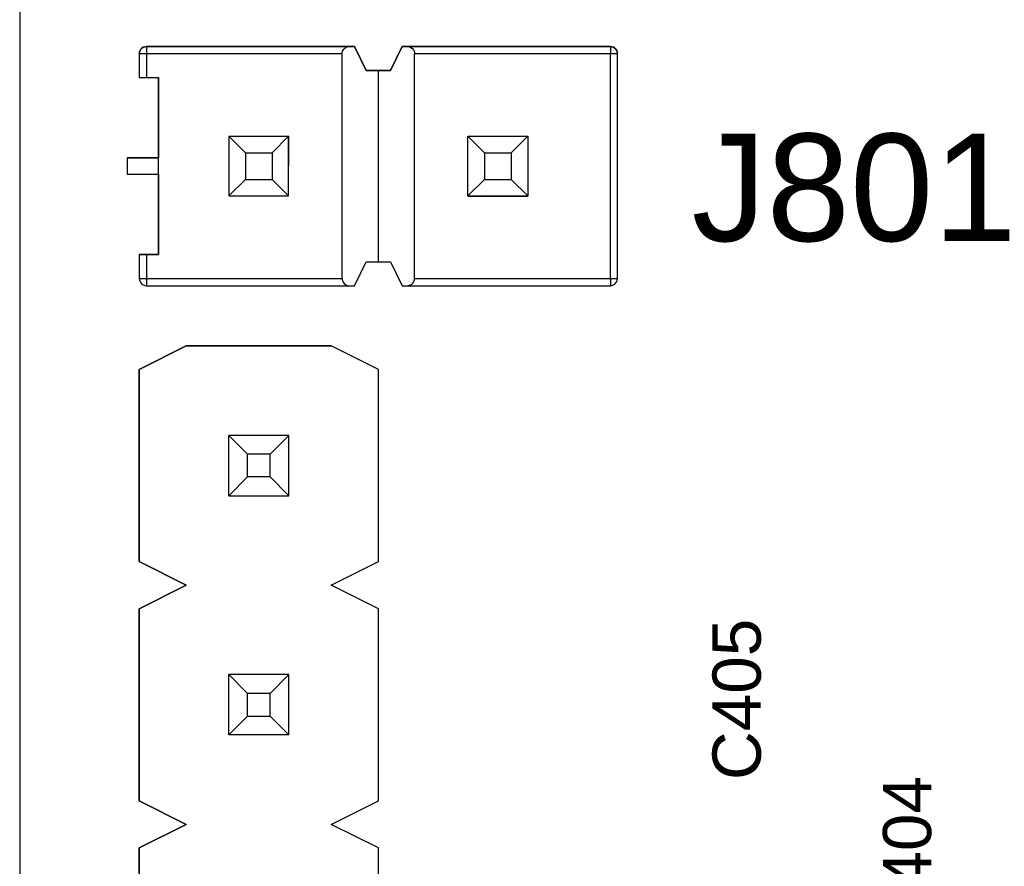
# Model space of a CAD drawing. Header units: inches. Extents: x 0 to 474, y -297 to 0.
# Tile 70 of 256: x 146 to 156, y -147 to -138. Entities that reach past the tile are written whole.
import ezdxf

# ---------------------------------------------------------------- set-up
doc = ezdxf.new("R2010")
doc.units = ezdxf.units.IN
doc.header["$MEASUREMENT"] = 0
doc.styles.add('Arial0', font='arial.ttf', dxfattribs={"height": 3.644212})

msp = doc.modelspace()

# ---------------------------------------------------------------- linework, layer by layer
at = {"color": 18, "true_color": 0x000000}
for p, q in [((145.8, -136.476), (145.8, -188.8)), ((147.078, -138.043), (147.072, -138.059)), ((147.072, -138.059), (147.078, -138.043)), ((147.087, -138.029), (147.078, -138.043)), ((147.078, -138.043), (147.087, -138.029)), ((147.099, -138.017), (147.087, -138.029)), ((147.087, -138.029), (147.099, -138.017)), ((147.113, -138.008), (147.099, -138.017)), ((147.099, -138.017), (147.113, -138.008)), ((147.129, -138.002), (147.113, -138.008)), ((147.113, -138.008), (147.129, -138.002)), ((147.146, -138), (147.129, -138.002)), ((147.129, -138.002), (147.146, -138)), ((149.356, -138), (147.146, -138)), ((147.146, -138), (149.302, -138)), ((147.146, -138), (147.146, -138.002)), ((147.146, -138.002), (147.146, -138.008)), ((147.146, -138.008), (147.146, -138.017)), ((147.146, -138.017), (147.146, -138.029)), ((147.146, -138.029), (147.146, -138.043)), ((147.146, -138.043), (147.146, -138.059)), ((149.227, -138.063), (149.23, -138.051)), ((149.23, -138.051), (149.236, -138.039)), ((149.236, -138.039), (149.243, -138.028)), ((149.243, -138.028), (149.252, -138.019)), ((149.252, -138.019), (149.263, -138.011)), ((149.263, -138.011), (149.279, -138.004)), ((149.279, -138.004), (149.29, -138.001)), ((149.29, -138.001), (149.302, -138)), ((149.302, -138), (149.356, -138)), ((149.48, -138.254), (149.356, -138)), ((149.356, -138), (149.48, -138.254)), ((149.864, -138), (149.74, -138.254)), ((149.74, -138.254), (149.864, -138)), ((152.074, -138), (149.864, -138)), ((149.864, -138), (149.918, -138)), ((149.918, -138), (152.074, -138)), ((149.918, -138), (149.938, -138.003)), ((149.938, -138.003), (149.956, -138.01)), ((149.956, -138.01), (149.972, -138.022)), ((149.972, -138.022), (149.983, -138.036)), ((149.983, -138.036), (149.989, -138.049)), ((149.989, -138.049), (149.993, -138.062)), ((152.091, -138.002), (152.074, -138)), ((152.074, -138), (152.074, -138.002)), ((152.074, -138), (152.091, -138.002)), ((152.074, -138.002), (152.074, -138.008)), ((152.074, -138.008), (152.074, -138.017)), ((152.074, -138.017), (152.074, -138.029)), ((152.074, -138.029), (152.074, -138.043)), ((152.074, -138.043), (152.074, -138.059)), ((152.107, -138.008), (152.091, -138.002)), ((152.091, -138.002), (152.107, -138.008)), ((152.121, -138.017), (152.107, -138.008)), ((152.107, -138.008), (152.121, -138.017)), ((152.133, -138.029), (152.121, -138.017)), ((152.121, -138.017), (152.133, -138.029)), ((152.142, -138.043), (152.133, -138.029)), ((152.133, -138.029), (152.142, -138.043)), ((152.148, -138.059), (152.142, -138.043)), ((152.142, -138.043), (152.148, -138.059)), ((147.072, -138.059), (147.07, -138.076)), ((147.07, -138.076), (147.072, -138.059)), ((147.07, -138.076), (147.07, -138.33)), ((147.07, -138.076), (147.07, -138.33)), ((147.07, -138.076), (147.072, -138.076)), ((147.072, -138.076), (147.078, -138.076)), ((147.078, -138.076), (147.087, -138.076)), ((147.087, -138.076), (147.099, -138.076)), ((147.099, -138.076), (147.113, -138.076)), ((147.113, -138.076), (147.129, -138.076)), ((147.129, -138.076), (147.146, -138.076)), ((147.146, -138.059), (147.146, -138.076)), ((147.146, -138.076), (147.146, -138.33)), ((147.146, -138.076), (149.226, -138.076)), ((149.226, -138.076), (149.227, -138.063)), ((149.226, -140.464), (149.226, -138.076)), ((149.993, -138.062), (149.994, -138.069)), ((149.994, -138.069), (149.994, -138.076)), ((149.994, -140.464), (149.994, -138.076)), ((149.994, -138.076), (152.074, -138.076)), ((152.074, -138.059), (152.074, -138.076)), ((152.074, -138.076), (152.091, -138.076)), ((152.074, -140.464), (152.074, -138.076)), ((152.091, -138.076), (152.107, -138.076)), ((152.107, -138.076), (152.121, -138.076)), ((152.121, -138.076), (152.133, -138.076)), ((152.133, -138.076), (152.142, -138.076)), ((152.142, -138.076), (152.148, -138.076)), ((152.15, -138.076), (152.148, -138.059)), ((152.148, -138.059), (152.15, -138.076)), ((152.148, -138.076), (152.15, -138.076)), ((152.15, -140.464), (152.15, -138.076)), ((152.15, -140.464), (152.15, -138.076)), ((149.74, -138.254), (149.48, -138.254)), ((149.48, -138.254), (149.61, -138.254)), ((149.61, -138.254), (149.74, -138.254)), ((149.61, -140.286), (149.61, -138.254)), ((147.07, -138.33), (147.273, -138.33)), ((147.07, -138.33), (147.072, -138.33)), ((147.072, -138.33), (147.078, -138.33)), ((147.078, -138.33), (147.087, -138.33)), ((147.087, -138.33), (147.099, -138.33)), ((147.099, -138.33), (147.113, -138.33)), ((147.113, -138.33), (147.129, -138.33)), ((147.129, -138.33), (147.146, -138.33)), ((147.146, -138.33), (147.273, -138.33)), ((147.273, -138.33), (147.273, -139.184)), ((147.273, -140.21), (147.273, -138.33)), ((148.022, -138.952), (148.198, -139.128)), ((148.022, -138.952), (148.657, -138.952)), ((148.022, -138.952), (148.022, -139.587)), ((148.481, -139.128), (148.657, -138.952)), ((148.657, -139.587), (148.658, -138.952)), ((148.657, -138.952), (148.658, -138.952)), ((148.657, -139.587), (148.657, -138.952)), ((150.562, -138.952), (150.738, -139.128)), ((150.562, -139.587), (150.562, -138.952)), ((150.562, -138.952), (151.197, -138.952)), ((151.021, -139.128), (151.197, -138.952)), ((151.197, -138.952), (151.197, -139.587)), ((151.197, -138.953), (151.198, -138.953)), ((151.198, -138.953), (151.198, -139.588)), ((147.273, -139.184), (146.943, -139.184)), ((146.943, -139.184), (146.943, -139.356)), ((146.943, -139.184), (147.273, -139.184)), ((146.943, -139.184), (146.943, -139.356)), ((148.198, -139.128), (148.481, -139.128)), ((148.198, -139.128), (148.198, -139.411)), ((148.481, -139.128), (148.481, -139.411)), ((150.738, -139.128), (151.021, -139.128)), ((150.738, -139.128), (150.738, -139.411)), ((151.021, -139.128), (151.021, -139.411)), ((146.943, -139.356), (147.273, -139.356)), ((146.943, -139.356), (147.273, -139.356)), ((147.273, -139.356), (147.273, -140.21)), ((148.022, -139.587), (148.198, -139.411)), ((148.198, -139.411), (148.481, -139.411)), ((148.481, -139.411), (148.657, -139.587)), ((150.562, -139.587), (150.738, -139.411)), ((150.738, -139.411), (151.021, -139.411)), ((151.021, -139.411), (151.197, -139.587)), ((148.022, -139.587), (148.657, -139.587)), ((148.023, -139.587), (148.023, -139.587)), ((148.023, -139.587), (148.657, -139.587)), ((150.562, -139.587), (150.562, -139.588)), ((150.562, -139.587), (151.197, -139.587)), ((150.562, -139.588), (151.198, -139.588)), ((147.273, -140.21), (147.07, -140.21)), ((147.07, -140.21), (147.07, -140.464)), ((147.07, -140.21), (147.07, -140.464)), ((147.07, -140.21), (147.072, -140.21)), ((147.072, -140.21), (147.078, -140.21)), ((147.078, -140.21), (147.087, -140.21)), ((147.087, -140.21), (147.099, -140.21)), ((147.099, -140.21), (147.113, -140.21)), ((147.113, -140.21), (147.129, -140.21)), ((147.129, -140.21), (147.146, -140.21)), ((147.146, -140.21), (147.273, -140.21)), ((147.146, -140.21), (147.146, -140.464)), ((149.356, -140.54), (149.48, -140.286)), ((149.356, -140.54), (149.48, -140.286)), ((149.48, -140.286), (149.74, -140.286)), ((149.48, -140.286), (149.61, -140.286)), ((149.61, -140.286), (149.74, -140.286)), ((149.74, -140.286), (149.864, -140.54)), ((149.74, -140.286), (149.864, -140.54)), ((147.07, -140.464), (147.072, -140.481)), ((147.07, -140.464), (147.072, -140.481)), ((147.07, -140.464), (147.072, -140.464)), ((147.072, -140.464), (147.078, -140.464)), ((147.072, -140.481), (147.078, -140.497)), ((147.072, -140.481), (147.078, -140.497)), ((147.078, -140.464), (147.087, -140.464)), ((147.078, -140.497), (147.087, -140.511)), ((147.078, -140.497), (147.087, -140.511)), ((147.087, -140.464), (147.099, -140.464)), ((147.087, -140.511), (147.099, -140.523)), ((147.087, -140.511), (147.099, -140.523)), ((147.099, -140.464), (147.113, -140.464)), ((147.099, -140.523), (147.113, -140.532)), ((147.099, -140.523), (147.113, -140.532)), ((147.113, -140.464), (147.129, -140.464)), ((147.113, -140.532), (147.129, -140.538)), ((147.113, -140.532), (147.129, -140.538)), ((147.129, -140.464), (147.146, -140.464)), ((147.129, -140.538), (147.146, -140.54)), ((147.129, -140.538), (147.146, -140.54)), ((147.146, -140.464), (147.146, -140.481)), ((147.146, -140.464), (149.226, -140.464)), ((147.146, -140.481), (147.146, -140.497)), ((147.146, -140.497), (147.146, -140.511)), ((147.146, -140.511), (147.146, -140.523)), ((147.146, -140.523), (147.146, -140.532)), ((147.146, -140.532), (147.146, -140.538)), ((147.146, -140.538), (147.146, -140.54)), ((147.146, -140.54), (147.772, -140.541)), ((147.146, -140.54), (149.302, -140.54)), ((147.772, -140.541), (149.302, -140.54)), ((147.772, -140.54), (147.772, -140.541)), ((147.772, -140.541), (148.853, -140.541)), ((148.853, -140.54), (148.853, -140.541)), ((149.226, -140.464), (149.226, -140.471)), ((149.226, -140.471), (149.227, -140.478)), ((149.227, -140.478), (149.231, -140.491)), ((149.231, -140.491), (149.237, -140.504)), ((149.237, -140.504), (149.248, -140.518)), ((149.248, -140.518), (149.264, -140.53)), ((149.264, -140.53), (149.282, -140.537)), ((149.282, -140.537), (149.302, -140.54)), ((149.302, -140.54), (149.356, -140.54)), ((149.302, -140.54), (149.356, -140.54)), ((149.864, -140.54), (152.074, -140.54)), ((149.864, -140.54), (149.918, -140.54)), ((149.918, -140.54), (149.93, -140.539)), ((149.918, -140.54), (152.074, -140.54)), ((149.93, -140.539), (149.941, -140.536)), ((149.941, -140.536), (149.957, -140.529)), ((149.957, -140.529), (149.968, -140.521)), ((149.968, -140.521), (149.977, -140.512)), ((149.977, -140.512), (149.984, -140.501)), ((149.984, -140.501), (149.99, -140.489)), ((149.99, -140.489), (149.993, -140.477)), ((149.993, -140.477), (149.994, -140.464)), ((149.994, -140.464), (152.074, -140.464)), ((152.074, -140.464), (152.074, -140.481)), ((152.074, -140.464), (152.091, -140.464)), ((152.074, -140.481), (152.074, -140.497)), ((152.074, -140.497), (152.074, -140.511)), ((152.074, -140.511), (152.074, -140.523)), ((152.074, -140.523), (152.074, -140.532)), ((152.074, -140.532), (152.074, -140.538)), ((152.074, -140.54), (152.091, -140.538)), ((152.074, -140.538), (152.074, -140.54)), ((152.074, -140.54), (152.091, -140.538)), ((152.091, -140.464), (152.107, -140.464)), ((152.091, -140.538), (152.107, -140.532)), ((152.091, -140.538), (152.107, -140.532)), ((152.107, -140.464), (152.121, -140.464)), ((152.107, -140.532), (152.121, -140.523)), ((152.107, -140.532), (152.121, -140.523)), ((152.121, -140.464), (152.133, -140.464)), ((152.121, -140.523), (152.133, -140.511)), ((152.121, -140.523), (152.133, -140.511)), ((152.133, -140.464), (152.142, -140.464)), ((152.133, -140.511), (152.142, -140.497)), ((152.133, -140.511), (152.142, -140.497)), ((152.142, -140.464), (152.148, -140.464)), ((152.142, -140.497), (152.148, -140.481)), ((152.142, -140.497), (152.148, -140.481)), ((152.148, -140.481), (152.15, -140.464)), ((152.148, -140.464), (152.15, -140.464)), ((152.148, -140.481), (152.15, -140.464)), ((147.57, -141.18), (147.07, -141.43)), ((147.07, -141.43), (147.57, -141.18)), ((149.11, -141.18), (147.57, -141.18)), ((147.57, -141.18), (149.11, -141.18)), ((149.61, -141.43), (149.11, -141.18)), ((149.61, -141.43), (149.11, -141.18)), ((147.07, -141.43), (147.07, -143.47)), ((147.07, -143.47), (147.07, -141.43)), ((149.61, -143.47), (149.61, -141.43)), ((149.61, -143.47), (149.61, -141.43)), ((148.02, -142.77), (148.02, -142.13)), ((148.22, -142.33), (148.02, -142.13)), ((148.66, -142.13), (148.02, -142.13)), ((148.46, -142.33), (148.66, -142.13)), ((148.66, -142.77), (148.66, -142.13)), ((148.22, -142.57), (148.22, -142.33)), ((148.46, -142.33), (148.22, -142.33)), ((148.46, -142.57), (148.46, -142.33)), ((148.02, -142.77), (148.22, -142.57)), ((148.46, -142.57), (148.22, -142.57)), ((148.66, -142.77), (148.46, -142.57)), ((148.02, -142.77), (148.66, -142.77)), ((147.07, -143.47), (147.57, -143.72)), ((147.57, -143.72), (147.07, -143.47)), ((149.11, -143.72), (149.61, -143.47)), ((149.11, -143.72), (149.61, -143.47)), ((147.57, -143.72), (147.07, -143.97)), ((147.07, -143.97), (147.57, -143.72)), ((149.61, -143.97), (149.11, -143.72)), ((149.61, -143.97), (149.11, -143.72)), ((147.07, -143.97), (147.07, -146.01)), ((147.07, -146.01), (147.07, -143.97)), ((149.61, -146.01), (149.61, -143.97)), ((149.61, -146.01), (149.61, -143.97)), ((148.02, -145.31), (148.02, -144.67)), ((148.22, -144.87), (148.02, -144.67)), ((148.66, -144.67), (148.02, -144.67)), ((148.46, -144.87), (148.66, -144.67)), ((148.66, -145.31), (148.66, -144.67)), ((148.22, -145.11), (148.22, -144.87)), ((148.46, -144.87), (148.22, -144.87)), ((148.46, -145.11), (148.46, -144.87)), ((148.02, -145.31), (148.22, -145.11)), ((148.22, -145.11), (148.46, -145.11)), ((148.66, -145.31), (148.46, -145.11)), ((148.66, -145.31), (148.02, -145.31)), ((147.07, -146.01), (147.57, -146.26)), ((147.57, -146.26), (147.07, -146.01)), ((149.11, -146.26), (149.61, -146.01)), ((149.11, -146.26), (149.61, -146.01)), ((147.57, -146.26), (147.07, -146.51)), ((147.07, -146.51), (147.57, -146.26)), ((149.61, -146.51), (149.11, -146.26)), ((149.61, -146.51), (149.11, -146.26)), ((147.07, -146.51), (147.07, -148.55)), ((147.07, -148.55), (147.07, -146.51)), ((149.61, -148.55), (149.61, -146.51)), ((149.61, -148.55), (149.61, -146.51))]:
    msp.add_line(p, q, dxfattribs=at)
at = {"color": 7, "true_color": 0xffffff}
for p, q in [((147.078, -138.043), (147.072, -138.059)), ((147.072, -138.059), (147.078, -138.043)), ((147.087, -138.029), (147.078, -138.043)), ((147.078, -138.043), (147.087, -138.029)), ((147.099, -138.017), (147.087, -138.029)), ((147.087, -138.029), (147.099, -138.017)), ((147.113, -138.008), (147.099, -138.017)), ((147.099, -138.017), (147.113, -138.008)), ((147.129, -138.002), (147.113, -138.008)), ((147.113, -138.008), (147.129, -138.002)), ((147.146, -138), (147.129, -138.002)), ((147.129, -138.002), (147.146, -138)), ((149.356, -138), (147.146, -138)), ((147.146, -138), (149.302, -138)), ((147.146, -138), (147.146, -138.002)), ((147.146, -138.002), (147.146, -138.008)), ((147.146, -138.008), (147.146, -138.017)), ((147.146, -138.017), (147.146, -138.029)), ((147.146, -138.029), (147.146, -138.043)), ((147.146, -138.043), (147.146, -138.059)), ((149.227, -138.063), (149.23, -138.051)), ((149.23, -138.051), (149.236, -138.039)), ((149.236, -138.039), (149.243, -138.028)), ((149.243, -138.028), (149.252, -138.019)), ((149.252, -138.019), (149.263, -138.011)), ((149.263, -138.011), (149.279, -138.004)), ((149.279, -138.004), (149.29, -138.001)), ((149.29, -138.001), (149.302, -138)), ((149.302, -138), (149.356, -138)), ((149.48, -138.254), (149.356, -138)), ((149.356, -138), (149.48, -138.254)), ((149.864, -138), (149.74, -138.254)), ((149.74, -138.254), (149.864, -138)), ((152.074, -138), (149.864, -138)), ((149.864, -138), (149.918, -138)), ((149.918, -138), (152.074, -138)), ((149.918, -138), (149.938, -138.003)), ((149.938, -138.003), (149.956, -138.01)), ((149.956, -138.01), (149.972, -138.022)), ((149.972, -138.022), (149.983, -138.036)), ((149.983, -138.036), (149.989, -138.049)), ((149.989, -138.049), (149.993, -138.062)), ((152.091, -138.002), (152.074, -138)), ((152.074, -138), (152.074, -138.002)), ((152.074, -138), (152.091, -138.002)), ((152.074, -138.002), (152.074, -138.008)), ((152.074, -138.008), (152.074, -138.017)), ((152.074, -138.017), (152.074, -138.029)), ((152.074, -138.029), (152.074, -138.043)), ((152.074, -138.043), (152.074, -138.059)), ((152.107, -138.008), (152.091, -138.002)), ((152.091, -138.002), (152.107, -138.008)), ((152.121, -138.017), (152.107, -138.008)), ((152.107, -138.008), (152.121, -138.017)), ((152.133, -138.029), (152.121, -138.017)), ((152.121, -138.017), (152.133, -138.029)), ((152.142, -138.043), (152.133, -138.029)), ((152.133, -138.029), (152.142, -138.043)), ((152.148, -138.059), (152.142, -138.043)), ((152.142, -138.043), (152.148, -138.059)), ((147.072, -138.059), (147.07, -138.076)), ((147.07, -138.076), (147.072, -138.059)), ((147.07, -138.076), (147.07, -138.33)), ((147.07, -138.076), (147.07, -138.33)), ((147.07, -138.076), (147.072, -138.076)), ((147.072, -138.076), (147.078, -138.076)), ((147.078, -138.076), (147.087, -138.076)), ((147.087, -138.076), (147.099, -138.076)), ((147.099, -138.076), (147.113, -138.076)), ((147.113, -138.076), (147.129, -138.076)), ((147.129, -138.076), (147.146, -138.076)), ((147.146, -138.059), (147.146, -138.076)), ((147.146, -138.076), (147.146, -138.33)), ((147.146, -138.076), (149.226, -138.076)), ((149.226, -138.076), (149.227, -138.063)), ((149.226, -140.464), (149.226, -138.076)), ((149.993, -138.062), (149.994, -138.069)), ((149.994, -138.069), (149.994, -138.076)), ((149.994, -140.464), (149.994, -138.076)), ((149.994, -138.076), (152.074, -138.076)), ((152.074, -138.059), (152.074, -138.076)), ((152.074, -138.076), (152.091, -138.076)), ((152.074, -140.464), (152.074, -138.076)), ((152.091, -138.076), (152.107, -138.076)), ((152.107, -138.076), (152.121, -138.076)), ((152.121, -138.076), (152.133, -138.076)), ((152.133, -138.076), (152.142, -138.076)), ((152.142, -138.076), (152.148, -138.076)), ((152.15, -138.076), (152.148, -138.059)), ((152.148, -138.059), (152.15, -138.076)), ((152.148, -138.076), (152.15, -138.076)), ((152.15, -140.464), (152.15, -138.076)), ((152.15, -140.464), (152.15, -138.076)), ((149.74, -138.254), (149.48, -138.254)), ((149.48, -138.254), (149.61, -138.254)), ((149.61, -138.254), (149.74, -138.254)), ((149.61, -140.286), (149.61, -138.254)), ((147.07, -138.33), (147.273, -138.33)), ((147.07, -138.33), (147.072, -138.33)), ((147.072, -138.33), (147.078, -138.33)), ((147.078, -138.33), (147.087, -138.33)), ((147.087, -138.33), (147.099, -138.33)), ((147.099, -138.33), (147.113, -138.33)), ((147.113, -138.33), (147.129, -138.33)), ((147.129, -138.33), (147.146, -138.33)), ((147.146, -138.33), (147.273, -138.33)), ((147.273, -138.33), (147.273, -139.184)), ((147.273, -140.21), (147.273, -138.33)), ((148.022, -138.952), (148.198, -139.128)), ((148.022, -138.952), (148.657, -138.952)), ((148.022, -138.952), (148.022, -139.587)), ((148.481, -139.128), (148.657, -138.952)), ((148.657, -139.587), (148.658, -138.952)), ((148.657, -138.952), (148.658, -138.952)), ((148.657, -139.587), (148.657, -138.952)), ((150.562, -138.952), (150.738, -139.128)), ((150.562, -139.587), (150.562, -138.952)), ((150.562, -138.952), (151.197, -138.952)), ((151.021, -139.128), (151.197, -138.952)), ((151.197, -138.952), (151.197, -139.587)), ((151.197, -138.953), (151.198, -138.953)), ((151.198, -138.953), (151.198, -139.588)), ((147.273, -139.184), (146.943, -139.184)), ((146.943, -139.184), (146.943, -139.356)), ((146.943, -139.184), (147.273, -139.184)), ((146.943, -139.184), (146.943, -139.356)), ((148.198, -139.128), (148.481, -139.128)), ((148.198, -139.128), (148.198, -139.411)), ((148.481, -139.128), (148.481, -139.411)), ((150.738, -139.128), (151.021, -139.128)), ((150.738, -139.128), (150.738, -139.411)), ((151.021, -139.128), (151.021, -139.411)), ((146.943, -139.356), (147.273, -139.356)), ((146.943, -139.356), (147.273, -139.356)), ((147.273, -139.356), (147.273, -140.21)), ((148.022, -139.587), (148.198, -139.411)), ((148.198, -139.411), (148.481, -139.411)), ((148.481, -139.411), (148.657, -139.587)), ((150.562, -139.587), (150.738, -139.411)), ((150.738, -139.411), (151.021, -139.411)), ((151.021, -139.411), (151.197, -139.587)), ((148.022, -139.587), (148.657, -139.587)), ((148.023, -139.587), (148.023, -139.587)), ((148.023, -139.587), (148.657, -139.587)), ((150.562, -139.587), (150.562, -139.588)), ((150.562, -139.587), (151.197, -139.587)), ((150.562, -139.588), (151.198, -139.588)), ((147.273, -140.21), (147.07, -140.21)), ((147.07, -140.21), (147.07, -140.464)), ((147.07, -140.21), (147.07, -140.464)), ((147.07, -140.21), (147.072, -140.21)), ((147.072, -140.21), (147.078, -140.21)), ((147.078, -140.21), (147.087, -140.21)), ((147.087, -140.21), (147.099, -140.21)), ((147.099, -140.21), (147.113, -140.21)), ((147.113, -140.21), (147.129, -140.21)), ((147.129, -140.21), (147.146, -140.21)), ((147.146, -140.21), (147.273, -140.21)), ((147.146, -140.21), (147.146, -140.464)), ((149.356, -140.54), (149.48, -140.286)), ((149.356, -140.54), (149.48, -140.286)), ((149.48, -140.286), (149.74, -140.286)), ((149.48, -140.286), (149.61, -140.286)), ((149.61, -140.286), (149.74, -140.286)), ((149.74, -140.286), (149.864, -140.54)), ((149.74, -140.286), (149.864, -140.54)), ((147.07, -140.464), (147.072, -140.481)), ((147.07, -140.464), (147.072, -140.481)), ((147.07, -140.464), (147.072, -140.464)), ((147.072, -140.464), (147.078, -140.464)), ((147.072, -140.481), (147.078, -140.497)), ((147.072, -140.481), (147.078, -140.497)), ((147.078, -140.464), (147.087, -140.464)), ((147.078, -140.497), (147.087, -140.511)), ((147.078, -140.497), (147.087, -140.511)), ((147.087, -140.464), (147.099, -140.464)), ((147.087, -140.511), (147.099, -140.523)), ((147.087, -140.511), (147.099, -140.523)), ((147.099, -140.464), (147.113, -140.464)), ((147.099, -140.523), (147.113, -140.532)), ((147.099, -140.523), (147.113, -140.532)), ((147.113, -140.464), (147.129, -140.464)), ((147.113, -140.532), (147.129, -140.538)), ((147.113, -140.532), (147.129, -140.538)), ((147.129, -140.464), (147.146, -140.464)), ((147.129, -140.538), (147.146, -140.54)), ((147.129, -140.538), (147.146, -140.54)), ((147.146, -140.464), (147.146, -140.481)), ((147.146, -140.464), (149.226, -140.464)), ((147.146, -140.481), (147.146, -140.497)), ((147.146, -140.497), (147.146, -140.511)), ((147.146, -140.511), (147.146, -140.523)), ((147.146, -140.523), (147.146, -140.532)), ((147.146, -140.532), (147.146, -140.538)), ((147.146, -140.538), (147.146, -140.54)), ((147.146, -140.54), (147.772, -140.541)), ((147.146, -140.54), (149.302, -140.54)), ((147.772, -140.541), (149.302, -140.54)), ((147.772, -140.54), (147.772, -140.541)), ((147.772, -140.541), (148.853, -140.541)), ((148.853, -140.54), (148.853, -140.541)), ((149.226, -140.464), (149.226, -140.471)), ((149.226, -140.471), (149.227, -140.478)), ((149.227, -140.478), (149.231, -140.491)), ((149.231, -140.491), (149.237, -140.504)), ((149.237, -140.504), (149.248, -140.518)), ((149.248, -140.518), (149.264, -140.53)), ((149.264, -140.53), (149.282, -140.537)), ((149.282, -140.537), (149.302, -140.54)), ((149.302, -140.54), (149.356, -140.54)), ((149.302, -140.54), (149.356, -140.54)), ((149.864, -140.54), (152.074, -140.54)), ((149.864, -140.54), (149.918, -140.54)), ((149.918, -140.54), (149.93, -140.539)), ((149.918, -140.54), (152.074, -140.54)), ((149.93, -140.539), (149.941, -140.536)), ((149.941, -140.536), (149.957, -140.529)), ((149.957, -140.529), (149.968, -140.521)), ((149.968, -140.521), (149.977, -140.512)), ((149.977, -140.512), (149.984, -140.501)), ((149.984, -140.501), (149.99, -140.489)), ((149.99, -140.489), (149.993, -140.477)), ((149.993, -140.477), (149.994, -140.464)), ((149.994, -140.464), (152.074, -140.464)), ((152.074, -140.464), (152.074, -140.481)), ((152.074, -140.464), (152.091, -140.464)), ((152.074, -140.481), (152.074, -140.497)), ((152.074, -140.497), (152.074, -140.511)), ((152.074, -140.511), (152.074, -140.523)), ((152.074, -140.523), (152.074, -140.532)), ((152.074, -140.532), (152.074, -140.538)), ((152.074, -140.54), (152.091, -140.538)), ((152.074, -140.538), (152.074, -140.54)), ((152.074, -140.54), (152.091, -140.538)), ((152.091, -140.464), (152.107, -140.464)), ((152.091, -140.538), (152.107, -140.532)), ((152.091, -140.538), (152.107, -140.532)), ((152.107, -140.464), (152.121, -140.464)), ((152.107, -140.532), (152.121, -140.523)), ((152.107, -140.532), (152.121, -140.523)), ((152.121, -140.464), (152.133, -140.464)), ((152.121, -140.523), (152.133, -140.511)), ((152.121, -140.523), (152.133, -140.511)), ((152.133, -140.464), (152.142, -140.464)), ((152.133, -140.511), (152.142, -140.497)), ((152.133, -140.511), (152.142, -140.497)), ((152.142, -140.464), (152.148, -140.464)), ((152.142, -140.497), (152.148, -140.481)), ((152.142, -140.497), (152.148, -140.481)), ((152.148, -140.481), (152.15, -140.464)), ((152.148, -140.464), (152.15, -140.464)), ((152.148, -140.481), (152.15, -140.464)), ((147.57, -141.18), (147.07, -141.43)), ((147.07, -141.43), (147.57, -141.18)), ((149.11, -141.18), (147.57, -141.18)), ((147.57, -141.18), (149.11, -141.18)), ((149.61, -141.43), (149.11, -141.18)), ((149.61, -141.43), (149.11, -141.18)), ((147.07, -141.43), (147.07, -143.47)), ((147.07, -143.47), (147.07, -141.43)), ((149.61, -143.47), (149.61, -141.43)), ((149.61, -143.47), (149.61, -141.43)), ((148.02, -142.77), (148.02, -142.13)), ((148.22, -142.33), (148.02, -142.13)), ((148.66, -142.13), (148.02, -142.13)), ((148.46, -142.33), (148.66, -142.13)), ((148.66, -142.77), (148.66, -142.13)), ((148.22, -142.57), (148.22, -142.33)), ((148.46, -142.33), (148.22, -142.33)), ((148.46, -142.57), (148.46, -142.33)), ((148.02, -142.77), (148.22, -142.57)), ((148.46, -142.57), (148.22, -142.57)), ((148.66, -142.77), (148.46, -142.57)), ((148.02, -142.77), (148.66, -142.77)), ((147.07, -143.47), (147.57, -143.72)), ((147.57, -143.72), (147.07, -143.47)), ((149.11, -143.72), (149.61, -143.47)), ((149.11, -143.72), (149.61, -143.47)), ((147.57, -143.72), (147.07, -143.97)), ((147.07, -143.97), (147.57, -143.72)), ((149.61, -143.97), (149.11, -143.72)), ((149.61, -143.97), (149.11, -143.72)), ((147.07, -143.97), (147.07, -146.01)), ((147.07, -146.01), (147.07, -143.97)), ((149.61, -146.01), (149.61, -143.97)), ((149.61, -146.01), (149.61, -143.97)), ((148.02, -145.31), (148.02, -144.67)), ((148.22, -144.87), (148.02, -144.67)), ((148.66, -144.67), (148.02, -144.67)), ((148.46, -144.87), (148.66, -144.67)), ((148.66, -145.31), (148.66, -144.67)), ((148.22, -145.11), (148.22, -144.87)), ((148.46, -144.87), (148.22, -144.87)), ((148.46, -145.11), (148.46, -144.87)), ((148.02, -145.31), (148.22, -145.11)), ((148.22, -145.11), (148.46, -145.11)), ((148.66, -145.31), (148.46, -145.11)), ((148.66, -145.31), (148.02, -145.31)), ((147.07, -146.01), (147.57, -146.26)), ((147.57, -146.26), (147.07, -146.01)), ((149.11, -146.26), (149.61, -146.01)), ((149.11, -146.26), (149.61, -146.01)), ((147.57, -146.26), (147.07, -146.51)), ((147.07, -146.51), (147.57, -146.26)), ((149.61, -146.51), (149.11, -146.26)), ((149.61, -146.51), (149.11, -146.26)), ((147.07, -146.51), (147.07, -148.55)), ((147.07, -148.55), (147.07, -146.51)), ((149.61, -148.55), (149.61, -146.51)), ((149.61, -148.55), (149.61, -146.51))]:
    msp.add_line(p, q, dxfattribs=at)

# ---------------------------------------------------------------- texts
at = {"color": 18, "true_color": 0x000000, "style": 'Arial0'}
msp.add_text('J801', height=1.1404, dxfattribs=at).set_placement((152.937, -140.066))
for s, p in [('C405', (153.672, -145.789)), ('C404', (155.482, -147.459))]:
    msp.add_text(s, height=0.5129, rotation=90, dxfattribs=at).set_placement(p)

doc.saveas('drawing.dxf')
